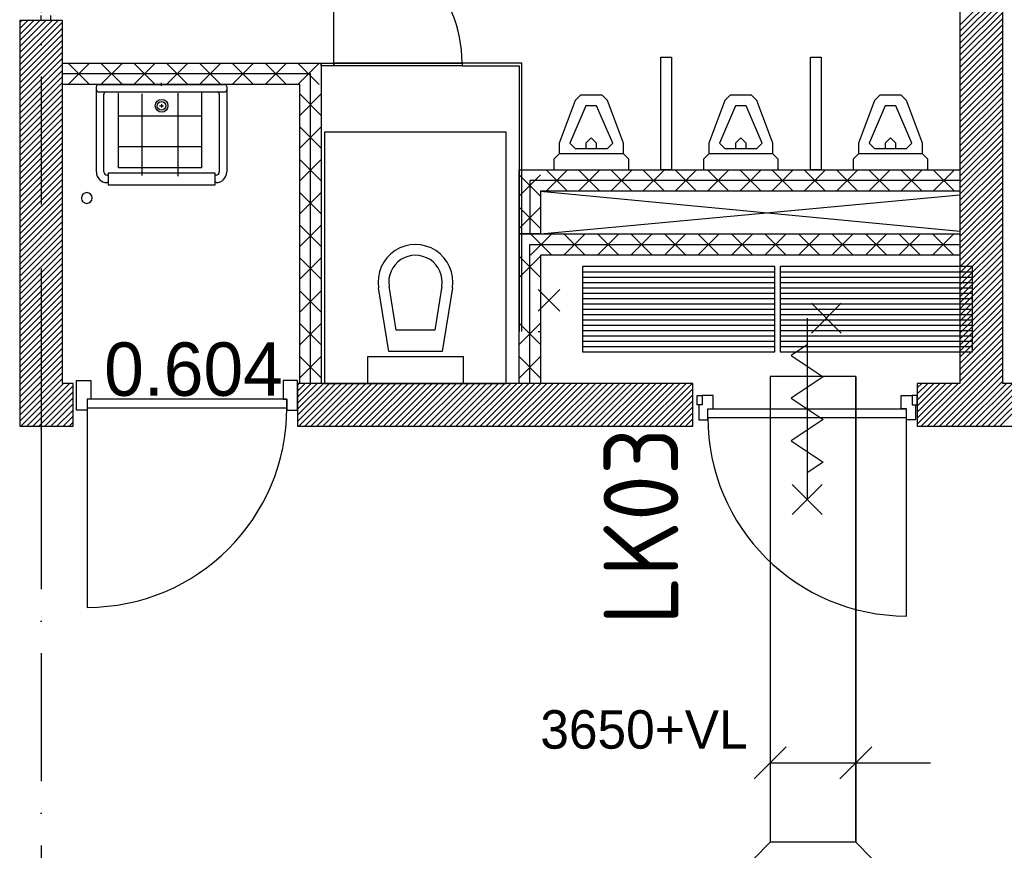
# Model space of a CAD drawing. Header units: millimetres. Extents: x -6587 to 112885, y 244 to 84344.
# Tile 38 of 47: x 67793 to 72400, y 42633 to 46522. Entities that reach past the tile are written whole.
import ezdxf
from ezdxf.enums import TextEntityAlignment as Align

# ---------------------------------------------------------------- set-up
doc = ezdxf.new("R2010")
doc.units = ezdxf.units.MM
doc.header["$LTSCALE"] = 100
doc.linetypes.add('DASHDOT', pattern=[9, 6, -1.5, 0, -1.5])
doc.layers.get('0').update_dxf_attribs({"linetype": 'CONTINUOUS'})
for name, color, linetype in [('AL$7----_STRAMIEN', 1, 'DASHDOT'), ('BOUW', 8, 'CONTINUOUS'), ('EB62205-_ATTRIB', 2, 'CONTINUOUS'), ('EL62205-_KRACHT-KAST', 3, 'CONTINUOUS'), ('KABELGOOT', 8, 'CONTINUOUS')]:
    doc.layers.add(name, color=color, linetype=linetype)
doc.styles.add('1_8', font='iso', dxfattribs={"width": 0.7, "height": 1.8})
doc.styles.add('3_5', font='iso', dxfattribs={"height": 3.5})
doc.styles.add('BURO-018', font='BUROFONT.shx', dxfattribs={"height": 180})
doc.styles.add('BURO-025', font='BUROFONT.shx', dxfattribs={"height": 250})

# ---------------------------------------------------------------- blocks, each defined once
blk = doc.blocks.new('ES111261')
for p, q in [((-5, 1.75), (5, 1.75)), ((-5, 1.5), (5, 1.5)), ((-5, 1.25), (5, 1.25)), ((-5, 1), (5, 1)), ((-5, 0.75), (5, 0.75)), ((-5, 0.5), (5, 0.5)), ((-5, 0.25), (5, 0.25)), ((-5, 0), (5, 0)), ((-5, -0.25), (5, -0.25)), ((-5, -0.5), (5, -0.5)), ((-5, -0.75), (5, -0.75)), ((-5, -1), (5, -1)), ((-5, -1.25), (5, -1.25)), ((-5, -1.5), (5, -1.5)), ((-5, -1.75), (5, -1.75)), ((-5, -2), (5, -2))]:
    blk.add_line(p, q)
blk.add_lwpolyline([(-5, -2), (5, -2), (5, 2), (-5, 2)], close=True)
for tag, height, style, flags, p in [('GROEPI', 1.8, '1_8', 9, (0, 9.5)), ('GROEP', 1.8, '1_8', 8, (0, 7.5)), ('CODE', 3.5, '3_5', 8, (0, 4.5)), ('M_CODE', 1.8, '1_8', 9, (0, 0)), ('KAST', 1.8, '1_8', 9, (0, -3.5)), ('VERMOGEN', 1.8, '1_8', 9, (0, -5.5)), ('DOEL', 1.8, '1_8', 9, (0, -7.5)), ('VERMOGENI', 1.8, '1_8', 9, (0, -9.5)), ('DOELI', 1.8, '1_8', 9, (0, -11.5))]:
    blk.add_attdef(tag, text='', height=height, dxfattribs=dict(style=style, flags=flags)).set_placement(p, align=Align.MIDDLE_CENTER)
at = {"style": '1_8', "flags": 9}
blk.add_attdef('RUIMTE', text='', height=1.8, dxfattribs=at).set_placement((0, -9.5), align=Align.MIDDLE)

msp = doc.modelspace()

# ---------------------------------------------------------------- linework, layer by layer
at = {"layer": 'AL$7----_STRAMIEN', "color": 1}
msp.add_line((67892.8, 77759.8), (67892.8, 6017.7), dxfattribs=at)
msp.add_line((67892.8, 77759.8), (67892.8, 6017.7), dxfattribs=at)
at = {"layer": 'BOUW'}
for p, q in [((72192.8, 48418.9), (72192.8, 44818.9)), ((72392.8, 44818.9), (72392.8, 48418.9)), ((69263.3, 46318.9), (69263.3, 46918.9)), ((72192.8, 46496.7), (72392.8, 46696.7)), ((72192.8, 46468.5), (72392.8, 46668.5)), ((72192.8, 46440.2), (72392.8, 46640.2)), ((72192.8, 46411.9), (72392.8, 46611.9)), ((72192.8, 46383.6), (72392.8, 46583.6)), ((67892.8, 46518.9), (67892.8, 46541.9)), ((67936.8, 46541.9), (67936.8, 46518.9)), ((72192.8, 46355.3), (72392.8, 46555.3)), ((67792.8, 46518.9), (67792.8, 44618.9)), ((67792.8, 46339.4), (67972.3, 46518.9)), ((67792.8, 46367.7), (67944.1, 46518.9)), ((67792.8, 46396), (67915.8, 46518.9)), ((67792.8, 46424.2), (67887.5, 46518.9)), ((67792.8, 46452.5), (67859.2, 46518.9)), ((67792.8, 46480.8), (67830.9, 46518.9)), ((67792.8, 46509.1), (67802.6, 46518.9)), ((67992.8, 46518.9), (67792.8, 46518.9)), ((67792.8, 46311.1), (67992.8, 46511.1)), ((67936.8, 46518.9), (67892.8, 46518.9)), ((67992.8, 44818.9), (67992.8, 46518.9)), ((72192.8, 46327), (72392.8, 46527)), ((72192.8, 46298.8), (72392.8, 46498.8)), ((67792.8, 46282.8), (67992.8, 46482.8)), ((67792.8, 46254.5), (67992.8, 46454.5)), ((72192.8, 46270.5), (72392.8, 46470.5)), ((67792.8, 46226.2), (67992.8, 46426.2)), ((72192.8, 46242.2), (72392.8, 46442.2)), ((72192.8, 46213.9), (72392.8, 46413.9)), ((67792.8, 46198), (67992.8, 46398)), ((67792.8, 46169.7), (67992.8, 46369.7)), ((72192.8, 46185.6), (72392.8, 46385.6)), ((72192.8, 46157.3), (72392.8, 46357.3)), ((67792.8, 46141.4), (67992.8, 46341.4)), ((67792.8, 46113.1), (67992.8, 46313.1)), ((67992.8, 46318.9), (69203.3, 46318.9)), ((67992.8, 46218.9), (67992.8, 46318.9)), ((68119.6, 46218.9), (68019.6, 46318.9)), ((68019.6, 46218.9), (68119.6, 46318.9)), ((68273.2, 46218.9), (68173.2, 46318.9)), ((68173.2, 46218.9), (68273.2, 46318.9)), ((68426.7, 46218.9), (68326.7, 46318.9)), ((68326.7, 46218.9), (68426.7, 46318.9)), ((68580.3, 46218.9), (68480.3, 46318.9)), ((68480.3, 46218.9), (68580.3, 46318.9)), ((68733.9, 46218.9), (68633.9, 46318.9)), ((68633.9, 46218.9), (68733.9, 46318.9)), ((68887.4, 46218.9), (68787.4, 46318.9)), ((68787.4, 46218.9), (68887.4, 46318.9)), ((69041, 46218.9), (68941, 46318.9)), ((68941, 46218.9), (69041, 46318.9)), ((69194.5, 46218.9), (69094.5, 46318.9)), ((69094.5, 46218.9), (69194.5, 46318.9)), ((69203.3, 46318.9), (69203.3, 44818.9)), ((69203.3, 46305.9), (69203.3, 46318.9)), ((69203.3, 46318.9), (69263.3, 46318.9)), ((69263.3, 46318.9), (69863.3, 46318.9)), ((69863.3, 46318.9), (69263.3, 46318.9)), ((69263.3, 46318.9), (69263.3, 46305.9)), ((69263.3, 46305.9), (69263.3, 46318.9)), ((69863.3, 46318.9), (69863.3, 46305.9)), ((69863.3, 46318.9), (69863.3, 46305.9)), ((70142.8, 46318.9), (69863.3, 46318.9)), ((70142.8, 45062.4), (70142.8, 46318.9)), ((70792.8, 46346.4), (70842.8, 46346.4)), ((70792.8, 45818.9), (70792.8, 46346.4)), ((70842.8, 46346.4), (70842.8, 45818.9)), ((71492.8, 46346.4), (71542.8, 46346.4)), ((71492.8, 45818.9), (71492.8, 46346.4)), ((71542.8, 46346.4), (71542.8, 45818.9)), ((72192.8, 46129), (72392.8, 46329)), ((67792.8, 46084.8), (67992.8, 46284.8)), ((69153.3, 46268.9), (67992.8, 46268.9)), ((69153.3, 44818.9), (69153.3, 46268.9)), ((69263.3, 46305.9), (69203.3, 46305.9)), ((69863.3, 46305.9), (69263.3, 46305.9)), ((69863.3, 46305.9), (70129.8, 46305.9)), ((70129.8, 46305.9), (70129.8, 45062.4)), ((72192.8, 46100.8), (72392.8, 46300.8)), ((72192.8, 46072.5), (72392.8, 46272.5)), ((67792.8, 46056.5), (67992.8, 46256.5)), ((67792.8, 46028.3), (67992.8, 46228.3)), ((69103.3, 46218.9), (67992.8, 46218.9)), ((68161.8, 46218.9), (68751.8, 46218.9)), ((68456.8, 46211.6), (68456.8, 46226.2)), ((69103.3, 44818.9), (69103.3, 46218.9)), ((72192.8, 46044.2), (72392.8, 46244.2)), ((72192.8, 46015.9), (72392.8, 46215.9)), ((67792.8, 46000), (67992.8, 46200)), ((67792.8, 45971.7), (67992.8, 46171.7)), ((68151.8, 45808.9), (68151.8, 46208.9)), ((68161.8, 46183.9), (68751.8, 46183.9)), ((68186.8, 45808.9), (68186.8, 46173.9)), ((68255.3, 45828), (68255.3, 46178.1)), ((68363.9, 46174.8), (68363.9, 45792.4)), ((68533.1, 46178.1), (68533.1, 45789.1)), ((68643.3, 46179.7), (68643.3, 45828)), ((68726.8, 46173.9), (68726.8, 45808.9)), ((68761.8, 46208.9), (68761.8, 45808.9)), ((69103.3, 46074.1), (69203.3, 46174.1)), ((69103.3, 46174.1), (69203.3, 46074.1)), ((70417.8, 46168.9), (70392.8, 46143.9)), ((70417.8, 46168.9), (70417.8, 46168.9)), ((70517.8, 46168.9), (70417.8, 46168.9)), ((70542.8, 46143.9), (70517.8, 46168.9)), ((71117.8, 46168.9), (71092.8, 46143.9)), ((71117.8, 46168.9), (71117.8, 46168.9)), ((71217.8, 46168.9), (71117.8, 46168.9)), ((71242.8, 46143.9), (71217.8, 46168.9)), ((71817.8, 46168.9), (71792.8, 46143.9)), ((71817.8, 46168.9), (71817.8, 46168.9)), ((71917.8, 46168.9), (71817.8, 46168.9)), ((71942.8, 46143.9), (71917.8, 46168.9)), ((72192.8, 45987.6), (72392.8, 46187.6)), ((67792.8, 45943.4), (67992.8, 46143.4)), ((68456.8, 46126.8), (68456.8, 46110.9)), ((70392.8, 46143.9), (70317.8, 45943.9)), ((70542.8, 46143.9), (70542.8, 46143.9)), ((70617.8, 45943.9), (70542.8, 46143.9)), ((71092.8, 46143.9), (71017.8, 45943.9)), ((71242.8, 46143.9), (71242.8, 46143.9)), ((71317.8, 45943.9), (71242.8, 46143.9)), ((71792.8, 46143.9), (71717.8, 45943.9)), ((71942.8, 46143.9), (71942.8, 46143.9)), ((72017.8, 45943.9), (71942.8, 46143.9)), ((72192.8, 45959.3), (72392.8, 46159.3)), ((72192.8, 45931.1), (72392.8, 46131.1)), ((67792.8, 45915.1), (67992.8, 46115.1)), ((67792.8, 45886.8), (67992.8, 46086.8)), ((68447.2, 46118.9), (68465.7, 46118.9)), ((70442.8, 46118.9), (70367.8, 45943.9)), ((70492.8, 46118.9), (70442.8, 46118.9)), ((70567.8, 45943.9), (70492.8, 46118.9)), ((71142.8, 46118.9), (71067.8, 45943.9)), ((71192.8, 46118.9), (71142.8, 46118.9)), ((71267.8, 45943.9), (71192.8, 46118.9)), ((71842.8, 46118.9), (71767.8, 45943.9)), ((71892.8, 46118.9), (71842.8, 46118.9)), ((71967.8, 45943.9), (71892.8, 46118.9)), ((72192.8, 45902.8), (72392.8, 46102.8)), ((67792.8, 45858.6), (67992.8, 46058.6)), ((67792.8, 45830.3), (67992.8, 46030.3)), ((68643.3, 46069.5), (68255.3, 46069.5)), ((72192.8, 45874.5), (72392.8, 46074.5)), ((72192.8, 45846.2), (72392.8, 46046.2)), ((67792.8, 45802), (67992.8, 46002)), ((69103.3, 45920.6), (69203.3, 46020.6)), ((69103.3, 46020.6), (69203.3, 45920.6)), ((70069.8, 45994.9), (69219.8, 45994.9)), ((69219.8, 45994.9), (69219.8, 44818.9)), ((70069.8, 44818.9), (70069.8, 45994.9)), ((72192.8, 45817.9), (72392.8, 46017.9)), ((72192.8, 45789.6), (72392.8, 45989.6)), ((67792.8, 45773.7), (67992.8, 45973.7)), ((67792.8, 45745.4), (67992.8, 45945.4)), ((70317.8, 45943.9), (70317.8, 45893.9)), ((70367.8, 45943.9), (70392.8, 45918.9)), ((70467.8, 45968.9), (70442.8, 45943.9)), ((70442.8, 45943.9), (70442.8, 45918.9)), ((70492.8, 45943.9), (70467.8, 45968.9)), ((70492.8, 45918.9), (70492.8, 45943.9)), ((70542.8, 45918.9), (70567.8, 45943.9)), ((70567.8, 45943.9), (70567.8, 45943.9)), ((70617.8, 45893.9), (70617.8, 45943.9)), ((71017.8, 45943.9), (71017.8, 45893.9)), ((71067.8, 45943.9), (71092.8, 45918.9)), ((71167.8, 45968.9), (71142.8, 45943.9)), ((71142.8, 45943.9), (71142.8, 45918.9)), ((71192.8, 45943.9), (71167.8, 45968.9)), ((71192.8, 45918.9), (71192.8, 45943.9)), ((71242.8, 45918.9), (71267.8, 45943.9)), ((71267.8, 45943.9), (71267.8, 45943.9)), ((71317.8, 45893.9), (71317.8, 45943.9)), ((71717.8, 45943.9), (71717.8, 45893.9)), ((71767.8, 45943.9), (71792.8, 45918.9)), ((71867.8, 45968.9), (71842.8, 45943.9)), ((71842.8, 45943.9), (71842.8, 45918.9)), ((71892.8, 45943.9), (71867.8, 45968.9)), ((71892.8, 45918.9), (71892.8, 45943.9)), ((71942.8, 45918.9), (71967.8, 45943.9)), ((71967.8, 45943.9), (71967.8, 45943.9)), ((72017.8, 45893.9), (72017.8, 45943.9)), ((72192.8, 45761.4), (72392.8, 45961.4)), ((67792.8, 45717.1), (67992.8, 45917.1)), ((68643.3, 45926.9), (68255.3, 45926.9)), ((70317.8, 45893.9), (70292.8, 45868.9)), ((70617.8, 45893.9), (70317.8, 45893.9)), ((70392.8, 45918.9), (70542.8, 45918.9)), ((70617.8, 45893.9), (70617.8, 45893.9)), ((70642.8, 45868.9), (70617.8, 45893.9)), ((71017.8, 45893.9), (70992.8, 45868.9)), ((71317.8, 45893.9), (71017.8, 45893.9)), ((71092.8, 45918.9), (71242.8, 45918.9)), ((71317.8, 45893.9), (71317.8, 45893.9)), ((71342.8, 45868.9), (71317.8, 45893.9)), ((71717.8, 45893.9), (71692.8, 45868.9)), ((72017.8, 45893.9), (71717.8, 45893.9)), ((71792.8, 45918.9), (71942.8, 45918.9)), ((72017.8, 45893.9), (72017.8, 45893.9)), ((72042.8, 45868.9), (72017.8, 45893.9)), ((72192.8, 45733.1), (72392.8, 45933.1)), ((72192.8, 45704.8), (72392.8, 45904.8)), ((67792.8, 45688.8), (67992.8, 45888.8)), ((67792.8, 45660.6), (67992.8, 45860.6)), ((69103.3, 45767), (69203.3, 45867)), ((69103.3, 45867), (69203.3, 45767)), ((70292.8, 45868.9), (70292.8, 45818.9)), ((70642.8, 45818.9), (70642.8, 45868.9)), ((70992.8, 45868.9), (70992.8, 45818.9)), ((71342.8, 45818.9), (71342.8, 45868.9)), ((71692.8, 45868.9), (71692.8, 45818.9)), ((72042.8, 45818.9), (72042.8, 45868.9)), ((72192.8, 45676.5), (72392.8, 45876.5)), ((72192.8, 45648.2), (72392.8, 45848.2)), ((67792.8, 45632.3), (67992.8, 45832.3)), ((67792.8, 45604), (67992.8, 45804)), ((68206.8, 45803.9), (68206.8, 45748.9)), ((68706.8, 45803.9), (68206.8, 45803.9)), ((68643.3, 45828), (68255.3, 45828)), ((68706.8, 45748.9), (68706.8, 45803.9)), ((70129.8, 45818.9), (72192.8, 45818.9)), ((70129.8, 45518.9), (70129.8, 45818.9)), ((70357, 45718.9), (70257, 45818.9)), ((70257, 45718.9), (70357, 45818.9)), ((70292.8, 45818.9), (70642.8, 45818.9)), ((70507.9, 45718.9), (70407.9, 45818.9)), ((70407.9, 45718.9), (70507.9, 45818.9)), ((70658.7, 45718.9), (70558.7, 45818.9)), ((70558.7, 45718.9), (70658.7, 45818.9)), ((70809.6, 45718.9), (70709.6, 45818.9)), ((70709.6, 45718.9), (70809.6, 45818.9)), ((70842.8, 45818.9), (70792.8, 45818.9)), ((70960.5, 45718.9), (70860.5, 45818.9)), ((70860.5, 45718.9), (70960.5, 45818.9)), ((70992.8, 45818.9), (71342.8, 45818.9)), ((71111.3, 45718.9), (71011.3, 45818.9)), ((71011.3, 45718.9), (71111.3, 45818.9)), ((71262.2, 45718.9), (71162.2, 45818.9)), ((71162.2, 45718.9), (71262.2, 45818.9)), ((71413.1, 45718.9), (71313.1, 45818.9)), ((71313.1, 45718.9), (71413.1, 45818.9)), ((71563.9, 45718.9), (71463.9, 45818.9)), ((71463.9, 45718.9), (71563.9, 45818.9)), ((71542.8, 45818.9), (71492.8, 45818.9)), ((71714.8, 45718.9), (71614.8, 45818.9)), ((71614.8, 45718.9), (71714.8, 45818.9)), ((71692.8, 45818.9), (72042.8, 45818.9)), ((71865.7, 45718.9), (71765.7, 45818.9)), ((71765.7, 45718.9), (71865.7, 45818.9)), ((72016.5, 45718.9), (71916.5, 45818.9)), ((71916.5, 45718.9), (72016.5, 45818.9)), ((72167.4, 45718.9), (72067.4, 45818.9)), ((72067.4, 45718.9), (72167.4, 45818.9)), ((72192.8, 45619.9), (72392.8, 45819.9)), ((72192.8, 45818.9), (72192.8, 45718.9)), ((67792.8, 45575.7), (67992.8, 45775.7)), ((68206.8, 45793.9), (68201.8, 45793.9)), ((68206.8, 45758.9), (68201.8, 45758.9)), ((68711.8, 45793.9), (68706.8, 45793.9)), ((68711.8, 45758.9), (68706.8, 45758.9)), ((70229.8, 45795.2), (70129.8, 45695.2)), ((70229.8, 45695.2), (70129.8, 45795.2)), ((72192.8, 45768.9), (70179.8, 45768.9)), ((70179.8, 45768.9), (70179.8, 45518.9)), ((72192.8, 45591.6), (72392.8, 45791.6)), ((72192.8, 45563.4), (72392.8, 45763.4)), ((67792.8, 45547.4), (67992.8, 45747.4)), ((67792.8, 45519.1), (67992.8, 45719.1)), ((68206.8, 45748.9), (68706.8, 45748.9)), ((69103.3, 45613.5), (69203.3, 45713.5)), ((69103.3, 45713.5), (69203.3, 45613.5)), ((72192.8, 45718.9), (70229.8, 45718.9)), ((70229.8, 45718.9), (72192.8, 45532.5)), ((70229.8, 45718.9), (70229.8, 45518.9)), ((72192.8, 45535.1), (72392.8, 45735.1)), ((67792.8, 45490.9), (67992.8, 45690.9)), ((67792.8, 45462.6), (67992.8, 45662.6)), ((70229.8, 45518.9), (72192.8, 45702.2)), ((72192.8, 45506.8), (72392.8, 45706.8)), ((72192.8, 45478.5), (72392.8, 45678.5)), ((67792.8, 45434.3), (67992.8, 45634.3)), ((70229.8, 45644.3), (70129.8, 45544.3)), ((70229.8, 45544.3), (70129.8, 45644.3)), ((72192.8, 45450.2), (72392.8, 45650.2)), ((72192.8, 45421.9), (72392.8, 45621.9)), ((67792.8, 45406), (67992.8, 45606)), ((67792.8, 45377.7), (67992.8, 45577.7)), ((72192.8, 45393.7), (72392.8, 45593.7)), ((67792.8, 45349.4), (67992.8, 45549.4)), ((69103.3, 45459.9), (69203.3, 45559.9)), ((69103.3, 45559.9), (69203.3, 45459.9)), ((72192.8, 45365.4), (72392.8, 45565.4)), ((72192.8, 45337.1), (72392.8, 45537.1)), ((67792.8, 45321.2), (67992.8, 45521.2)), ((67792.8, 45292.9), (67992.8, 45492.9)), ((70129.8, 44818.9), (70129.8, 45518.9)), ((70129.8, 45518.9), (72192.8, 45518.9)), ((70229.8, 45518.9), (70129.8, 45518.9)), ((70182.5, 45518.9), (70282.5, 45418.9)), ((70282.5, 45518.9), (70182.5, 45418.9)), ((70339.3, 45518.9), (70439.3, 45418.9)), ((70439.3, 45518.9), (70339.3, 45418.9)), ((70496.2, 45518.9), (70596.2, 45418.9)), ((70596.2, 45518.9), (70496.2, 45418.9)), ((70653, 45518.9), (70753, 45418.9)), ((70753, 45518.9), (70653, 45418.9)), ((70809.8, 45518.9), (70909.8, 45418.9)), ((70909.8, 45518.9), (70809.8, 45418.9)), ((70966.6, 45518.9), (71066.6, 45418.9)), ((71066.6, 45518.9), (70966.6, 45418.9)), ((71123.5, 45518.9), (71223.5, 45418.9)), ((71223.5, 45518.9), (71123.5, 45418.9)), ((71280.3, 45518.9), (71380.3, 45418.9)), ((71380.3, 45518.9), (71280.3, 45418.9)), ((71437.1, 45518.9), (71537.1, 45418.9)), ((71537.1, 45518.9), (71437.1, 45418.9)), ((71593.9, 45518.9), (71693.9, 45418.9)), ((71693.9, 45518.9), (71593.9, 45418.9)), ((71750.8, 45518.9), (71850.8, 45418.9)), ((71850.8, 45518.9), (71750.8, 45418.9)), ((71907.6, 45518.9), (72007.6, 45418.9)), ((72007.6, 45518.9), (71907.6, 45418.9)), ((72064.4, 45518.9), (72164.4, 45418.9)), ((72164.4, 45518.9), (72064.4, 45418.9)), ((72192.8, 45518.9), (72192.8, 45418.9)), ((72192.8, 45308.8), (72392.8, 45508.8)), ((72192.8, 45280.5), (72392.8, 45480.5)), ((67792.8, 45264.6), (67992.8, 45464.6)), ((67792.8, 45236.3), (67992.8, 45436.3)), ((70179.8, 44818.9), (70179.8, 45468.9)), ((70179.8, 45468.9), (72192.8, 45468.9)), ((72192.8, 45252.2), (72392.8, 45452.2)), ((67792.8, 45208), (67992.8, 45408)), ((69103.3, 45306.3), (69203.3, 45406.3)), ((69103.3, 45406.3), (69203.3, 45306.3)), ((69594.8, 45393.9), (69594.8, 45393.9)), ((70129.8, 45314.7), (70229.8, 45414.7)), ((70129.8, 45414.7), (70229.8, 45314.7)), ((70229.8, 45418.9), (70229.8, 44818.9)), ((72192.8, 45418.9), (70229.8, 45418.9)), ((72192.8, 45224), (72392.8, 45424)), ((72192.8, 45195.7), (72392.8, 45395.7)), ((67792.8, 45179.7), (67992.8, 45379.7)), ((67792.8, 45151.4), (67992.8, 45351.4)), ((72192.8, 45167.4), (72392.8, 45367.4)), ((72192.8, 45139.1), (72392.8, 45339.1)), ((67792.8, 45123.2), (67992.8, 45323.2)), ((67792.8, 45094.9), (67992.8, 45294.9)), ((72192.8, 45110.8), (72392.8, 45310.8)), ((67792.8, 45066.6), (67992.8, 45266.6)), ((69103.3, 45152.8), (69203.3, 45252.8)), ((69103.3, 45252.8), (69203.3, 45152.8)), ((69519.8, 44968.9), (69472.1, 45266.1)), ((69554.4, 45068.9), (69521.4, 45274)), ((69768.3, 45274), (69735.3, 45068.9)), ((69817.6, 45266.1), (69769.8, 44968.9)), ((70219.7, 45157.9), (70319.7, 45257.9)), ((70219.7, 45257.9), (70319.7, 45157.9)), ((72192.8, 45082.5), (72392.8, 45282.5)), ((72192.8, 45054.2), (72392.8, 45254.2)), ((67792.8, 45038.3), (67992.8, 45238.3)), ((67792.8, 45010), (67992.8, 45210)), ((69469.8, 45218.9), (69469.8, 45218.9)), ((72192.8, 45026), (72392.8, 45226)), ((67792.8, 44981.7), (67992.8, 45181.7)), ((71497.7, 45194.9), (71637.7, 45054.9)), ((71637.7, 45194.9), (71497.7, 45054.9)), ((72192.8, 44997.7), (72392.8, 45197.7)), ((72192.8, 44969.4), (72392.8, 45169.4)), ((67792.8, 44953.5), (67992.8, 45153.5)), ((67792.8, 44925.2), (67992.8, 45125.2)), ((71477.8, 45124.9), (71477.8, 44274.9)), ((72192.8, 44941.1), (72392.8, 45141.1)), ((72192.8, 44912.8), (72392.8, 45112.8)), ((67792.8, 44896.9), (67992.8, 45096.9)), ((67792.8, 44868.6), (67992.8, 45068.6)), ((69103.3, 44999.2), (69203.3, 45099.2)), ((69103.3, 45099.2), (69203.3, 44999.2)), ((69735.3, 45068.9), (69554.4, 45068.9)), ((70129.8, 45001.1), (70229.8, 45101.1)), ((70129.8, 45101.1), (70229.8, 45001.1)), ((70219.7, 45062.4), (70232.7, 45062.4)), ((72192.8, 44884.5), (72392.8, 45084.5)), ((67792.8, 44840.3), (67992.8, 45040.3)), ((67892.8, 45059.8), (67892.8, 44274.5)), ((72192.8, 44856.3), (72392.8, 45056.3)), ((72192.8, 44828), (72392.8, 45028)), ((67792.8, 44812), (67992.8, 45012)), ((67792.8, 44783.7), (67992.8, 44983.7)), ((71477.8, 44999.9), (71402.8, 44949.9)), ((72012, 44618.9), (72392.8, 44999.7)), ((72040.3, 44618.9), (72392.8, 44971.4)), ((67792.8, 44755.5), (67992.8, 44955.5)), ((67792.8, 44727.2), (67992.8, 44927.2)), ((69103.3, 44845.7), (69203.3, 44945.7)), ((69103.3, 44945.7), (69203.3, 44845.7)), ((69869.8, 44943.9), (69419.8, 44943.9)), ((69419.8, 44943.9), (69419.8, 44818.9)), ((69769.8, 44968.9), (69519.8, 44968.9)), ((69869.8, 44818.9), (69869.8, 44943.9)), ((70129.8, 44844.2), (70229.8, 44944.2)), ((70129.8, 44944.2), (70229.8, 44844.2)), ((71402.8, 44949.9), (71552.8, 44849.9)), ((72068.6, 44618.9), (72392.8, 44943.1)), ((67792.8, 44698.9), (67992.8, 44898.9)), ((72096.9, 44618.9), (72392.8, 44914.8)), ((72125.2, 44618.9), (72392.8, 44886.5)), ((67792.8, 44670.6), (67992.8, 44870.6)), ((67792.8, 44642.3), (67992.8, 44842.3)), ((68058.8, 44832.4), (68125.8, 44832.4)), ((68058.8, 44693.4), (68058.8, 44832.4)), ((68125.8, 44832.4), (68125.8, 44744.4)), ((69025.8, 44832.4), (69025.8, 44744.4)), ((69092.8, 44832.4), (69025.8, 44832.4)), ((69092.8, 44693.4), (69092.8, 44832.4)), ((71552.8, 44849.9), (71477.8, 44799.9)), ((72153.5, 44618.9), (72392.8, 44858.3)), ((67797.7, 44618.9), (67997.7, 44818.9)), ((67826, 44618.9), (68026, 44818.9)), ((67854.3, 44618.9), (68042.8, 44807.5)), ((68042.8, 44818.9), (67992.8, 44818.9)), ((68042.8, 44618.9), (68042.8, 44818.9)), ((70092.8, 44818.9), (69092.8, 44818.9)), ((69092.8, 44818.9), (69092.8, 44618.9)), ((69092.8, 44641.3), (69270.5, 44818.9)), ((69092.8, 44669.5), (69242.2, 44818.9)), ((69092.8, 44697.8), (69213.9, 44818.9)), ((69092.8, 44726.1), (69185.6, 44818.9)), ((69092.8, 44754.4), (69157.3, 44818.9)), ((69092.8, 44782.7), (69129.1, 44818.9)), ((69092.8, 44811), (69100.8, 44818.9)), ((69098.8, 44618.9), (69298.8, 44818.9)), ((69203.3, 44818.9), (69103.3, 44818.9)), ((69127, 44618.9), (69327, 44818.9)), ((69155.3, 44618.9), (69355.3, 44818.9)), ((69183.6, 44618.9), (69383.6, 44818.9)), ((69211.9, 44618.9), (69411.9, 44818.9)), ((69219.8, 44818.9), (70069.8, 44818.9)), ((69240.2, 44618.9), (69440.2, 44818.9)), ((69268.5, 44618.9), (69468.5, 44818.9)), ((69296.7, 44618.9), (69496.7, 44818.9)), ((69325, 44618.9), (69525, 44818.9)), ((69353.3, 44618.9), (69553.3, 44818.9)), ((69381.6, 44618.9), (69581.6, 44818.9)), ((69409.9, 44618.9), (69609.9, 44818.9)), ((69419.8, 44818.9), (69869.8, 44818.9)), ((69438.2, 44618.9), (69638.2, 44818.9)), ((69466.5, 44618.9), (69666.5, 44818.9)), ((69494.7, 44618.9), (69694.7, 44818.9)), ((69523, 44618.9), (69723, 44818.9)), ((69551.3, 44618.9), (69751.3, 44818.9)), ((69579.6, 44618.9), (69779.6, 44818.9)), ((69607.9, 44618.9), (69807.9, 44818.9)), ((69636.2, 44618.9), (69836.2, 44818.9)), ((69664.4, 44618.9), (69864.4, 44818.9)), ((69692.7, 44618.9), (69892.7, 44818.9)), ((69721, 44618.9), (69921, 44818.9)), ((69749.3, 44618.9), (69949.3, 44818.9)), ((69777.6, 44618.9), (69977.6, 44818.9)), ((69805.9, 44618.9), (70005.9, 44818.9)), ((69834.2, 44618.9), (70034.2, 44818.9)), ((69862.4, 44618.9), (70062.4, 44818.9)), ((69890.7, 44618.9), (70090.7, 44818.9)), ((69919, 44618.9), (70119, 44818.9)), ((69947.3, 44618.9), (70147.3, 44818.9)), ((69975.6, 44618.9), (70175.6, 44818.9)), ((70003.9, 44618.9), (70203.9, 44818.9)), ((70032.1, 44618.9), (70232.1, 44818.9)), ((70060.4, 44618.9), (70260.4, 44818.9)), ((70088.7, 44618.9), (70288.7, 44818.9)), ((70942.8, 44818.9), (70092.8, 44818.9)), ((70117, 44618.9), (70317, 44818.9)), ((70229.8, 44818.9), (70129.8, 44818.9)), ((70145.3, 44618.9), (70345.3, 44818.9)), ((70173.6, 44618.9), (70373.6, 44818.9)), ((70201.8, 44618.9), (70401.8, 44818.9)), ((70230.1, 44618.9), (70430.1, 44818.9)), ((70258.4, 44618.9), (70458.4, 44818.9)), ((70286.7, 44618.9), (70486.7, 44818.9)), ((70315, 44618.9), (70515, 44818.9)), ((70343.3, 44618.9), (70543.3, 44818.9)), ((70371.6, 44618.9), (70571.6, 44818.9)), ((70399.8, 44618.9), (70599.8, 44818.9)), ((70428.1, 44618.9), (70628.1, 44818.9)), ((70456.4, 44618.9), (70656.4, 44818.9)), ((70484.7, 44618.9), (70684.7, 44818.9)), ((70513, 44618.9), (70713, 44818.9)), ((70541.3, 44618.9), (70741.3, 44818.9)), ((70569.5, 44618.9), (70769.5, 44818.9)), ((70597.8, 44618.9), (70797.8, 44818.9)), ((70626.1, 44618.9), (70826.1, 44818.9)), ((70654.4, 44618.9), (70854.4, 44818.9)), ((70682.7, 44618.9), (70882.7, 44818.9)), ((70711, 44618.9), (70911, 44818.9)), ((70739.2, 44618.9), (70939.2, 44818.9)), ((70767.5, 44618.9), (70942.8, 44794.2)), ((70942.8, 44618.9), (70942.8, 44818.9)), ((71477.8, 44799.9), (71402.8, 44749.9)), ((71992.8, 44628), (72183.8, 44818.9)), ((71992.8, 44656.3), (72155.5, 44818.9)), ((71992.8, 44684.5), (72127.2, 44818.9)), ((71992.8, 44712.8), (72098.9, 44818.9)), ((71992.8, 44741.1), (72070.6, 44818.9)), ((71992.8, 44769.4), (72042.3, 44818.9)), ((71992.8, 44797.7), (72014, 44818.9)), ((71992.8, 44818.9), (71992.8, 44618.9)), ((72192.8, 44818.9), (71992.8, 44818.9)), ((72181.7, 44618.9), (72392.8, 44830)), ((72210, 44618.9), (72410, 44818.9)), ((72238.3, 44618.9), (72438.3, 44818.9)), ((72266.6, 44618.9), (72466.6, 44818.9)), ((72294.9, 44618.9), (72494.9, 44818.9)), ((72323.2, 44618.9), (72523.2, 44818.9)), ((72351.5, 44618.9), (72551.5, 44818.9)), ((72379.7, 44618.9), (72579.7, 44818.9)), ((74192.8, 44818.9), (72392.8, 44818.9)), ((67882.5, 44618.9), (68042.8, 44779.2)), ((67910.8, 44618.9), (68042.8, 44750.9)), ((69042.8, 44744.4), (68108.8, 44744.4)), ((68108.8, 44744.4), (68108.8, 44704.4)), ((68108.8, 44744.4), (68108.8, 44693.4)), ((68125.8, 44744.4), (68108.8, 44744.4)), ((69025.8, 44744.4), (69042.8, 44744.4)), ((69042.8, 44704.4), (69042.8, 44744.4)), ((69042.8, 44744.4), (69042.8, 44693.4)), ((70795.8, 44618.9), (70942.8, 44765.9)), ((70962.8, 44762.9), (70985.8, 44762.9)), ((70962.8, 44718.9), (70962.8, 44762.9)), ((70985.8, 44762.9), (70985.8, 44718.9)), ((71037.8, 44762.9), (70985.8, 44762.9)), ((71037.8, 44699.9), (71037.8, 44762.9)), ((71402.8, 44749.9), (71552.8, 44649.9)), ((71917.8, 44762.9), (71969.8, 44762.9)), ((71917.8, 44699.9), (71917.8, 44762.9)), ((71969.8, 44762.9), (71969.8, 44718.9)), ((71992.8, 44762.9), (71969.8, 44762.9)), ((71992.8, 44718.9), (71992.8, 44762.9)), ((67939.1, 44618.9), (68042.8, 44722.6)), ((67967.4, 44618.9), (68042.8, 44694.3)), ((68108.8, 44704.4), (69042.8, 44704.4)), ((68108.8, 44704.4), (69042.8, 44704.4)), ((68108.8, 44704.4), (68108.8, 43770.4)), ((70824.1, 44618.9), (70942.8, 44737.6)), ((70852.4, 44618.9), (70942.8, 44709.3)), ((70985.8, 44718.9), (70962.8, 44718.9)), ((70970.8, 44718.9), (70970.8, 44648.9)), ((70985.8, 44718.9), (70970.8, 44718.9)), ((71012.8, 44699.9), (71942.8, 44699.9)), ((71012.8, 44699.9), (71037.8, 44699.9)), ((71012.8, 44648.9), (71012.8, 44699.9)), ((71942.8, 44699.9), (71917.8, 44699.9)), ((71942.8, 44648.9), (71942.8, 44699.9)), ((71969.8, 44718.9), (71984.8, 44718.9)), ((71969.8, 44718.9), (71992.8, 44718.9)), ((71984.8, 44718.9), (71984.8, 44648.9)), ((67995.7, 44618.9), (68042.8, 44666.1)), ((68108.8, 44693.4), (68058.8, 44693.4)), ((69042.8, 44693.4), (69092.8, 44693.4)), ((70880.7, 44618.9), (70942.8, 44681.1)), ((70909, 44618.9), (70942.8, 44652.8)), ((70970.8, 44648.9), (71012.8, 44648.9)), ((71012.8, 44659.9), (71942.8, 44659.9)), ((71552.8, 44649.9), (71477.8, 44599.9)), ((71942.8, 43729.9), (71942.8, 44659.9)), ((71984.8, 44648.9), (71942.8, 44648.9)), ((67792.8, 44618.9), (68042.8, 44618.9)), ((68024, 44618.9), (68042.8, 44637.8)), ((69092.8, 44618.9), (70092.8, 44618.9)), ((70092.8, 44618.9), (70942.8, 44618.9)), ((70937.2, 44618.9), (70942.8, 44624.5)), ((71992.8, 44618.9), (72392.8, 44618.9)), ((72392.8, 44618.9), (74392.8, 44618.9)), ((71477.8, 44599.9), (71402.8, 44549.9)), ((71402.8, 44549.9), (71552.8, 44449.9)), ((71552.8, 44449.9), (71477.8, 44399.9)), ((71407.8, 44344.9), (71547.8, 44204.9)), ((71547.8, 44344.9), (71407.8, 44204.9))]:
    msp.add_line(p, q, dxfattribs=at)
for radius in [30, 20]:
    msp.add_circle((68456.8, 46118.9), radius, dxfattribs=at)
for centre, radius, start, end in [((69263.3, 46318.9), 600, 0, 90), ((68161.8, 46208.9), 10, 90, 180), ((68751.8, 46208.9), 10, 0, 90), ((68161.8, 46193.9), 10, 180, 270), ((68196.8, 46173.9), 10, 90, 180), ((68716.8, 46173.9), 10, 0, 90), ((68751.8, 46193.9), 10, 270, 0), ((68201.8, 45808.9), 50, 180, 270), ((68201.8, 45808.9), 15, 180, 270), ((68711.8, 45808.9), 15, 270, 0), ((68711.8, 45808.9), 50, 270, 0), ((68106.8, 45687), 25.1, 0, 180), ((68106.8, 45687), 25.1, 0, 180), ((68106.8, 45687), 25.1, 180, 0), ((68106.8, 45687), 25.1, 180, 0), ((69644.8, 45293.9), 175, 350.8673, 189.1327), ((69644.8, 45293.9), 125, 350.8673, 189.1327), ((68108.8, 44704.4), 934, 270, 0), ((71942.8, 44659.9), 930, 180, 270)]:
    msp.add_arc(centre, radius, start, end, dxfattribs=at)
at = {"layer": 'KABELGOOT', "color": 8}
for p, q in [((71305, 44850.9, 3710), (71305, 42670.3, 3710)), ((71305, 44850.9, 3650), (71305, 42670.3, 3650)), ((71705, 44850.9, 3650), (71305, 44850.9, 3650)), ((71305, 44850.9, 3650), (71305, 44790.9, 3650)), ((71705, 42670.3, 3710), (71705, 44850.9, 3710)), ((71705, 44850.9, 3650), (71705, 42670.3, 3650)), ((71705, 44790.9, 3650), (71705, 44850.9, 3650)), ((71230, 42966.9, 3650), (71380, 43116.9, 3650)), ((71630, 42966.9, 3650), (71780, 43116.9, 3650)), ((71305, 43041.9, 3650), (72055, 43041.9, 3650)), ((71705, 42670.3, 3650), (71305, 42670.3, 3650))]:
    msp.add_line(p, q, dxfattribs=at)
at = {"layer": 'KABELGOOT', "color": 8, "elevation": 3650}
for points in [[(71230, 42595.3), (71230, 42595.3), (71305, 42670.3), (71305, 42670.3)], [(71705, 42670.3), (71705, 42670.3), (71780, 42595.3), (71780, 42595.3)]]:
    msp.add_lwpolyline(points, dxfattribs=at)

# ---------------------------------------------------------------- block references
at = {"layer": 'EL62205-_KRACHT-KAST'}
ref = msp.add_blockref('ES111261', (70876, 45167), dxfattribs=dict(at, xscale=90, yscale=100, zscale=100))
ref.add_attrib('CODE', 'LK03', dxfattribs={"layer": 'EB62205-_ATTRIB', "color": 3, "height": 350, "rotation": 90, "style": '3_5', "flags": 8}).set_placement((70700, 44150), align=Align.MIDDLE_CENTER)
at = {"layer": 'EL62205-_KRACHT-KAST', "xscale": 90, "yscale": 100, "zscale": 100}
msp.add_blockref('ES111261', (71801, 45167), dxfattribs=at)

# ---------------------------------------------------------------- texts
at = {"layer": 'BOUW', "style": 'BURO-025'}
msp.add_text('0.604', height=250, dxfattribs=at).set_placement((68188, 44760.9))
at = {"layer": 'KABELGOOT', "color": 8, "style": 'BURO-018'}
msp.add_text('3650+VL', height=180, dxfattribs=at).set_placement((70714.2, 43198.8, 3650), align=Align.MIDDLE)

doc.saveas('drawing.dxf')
